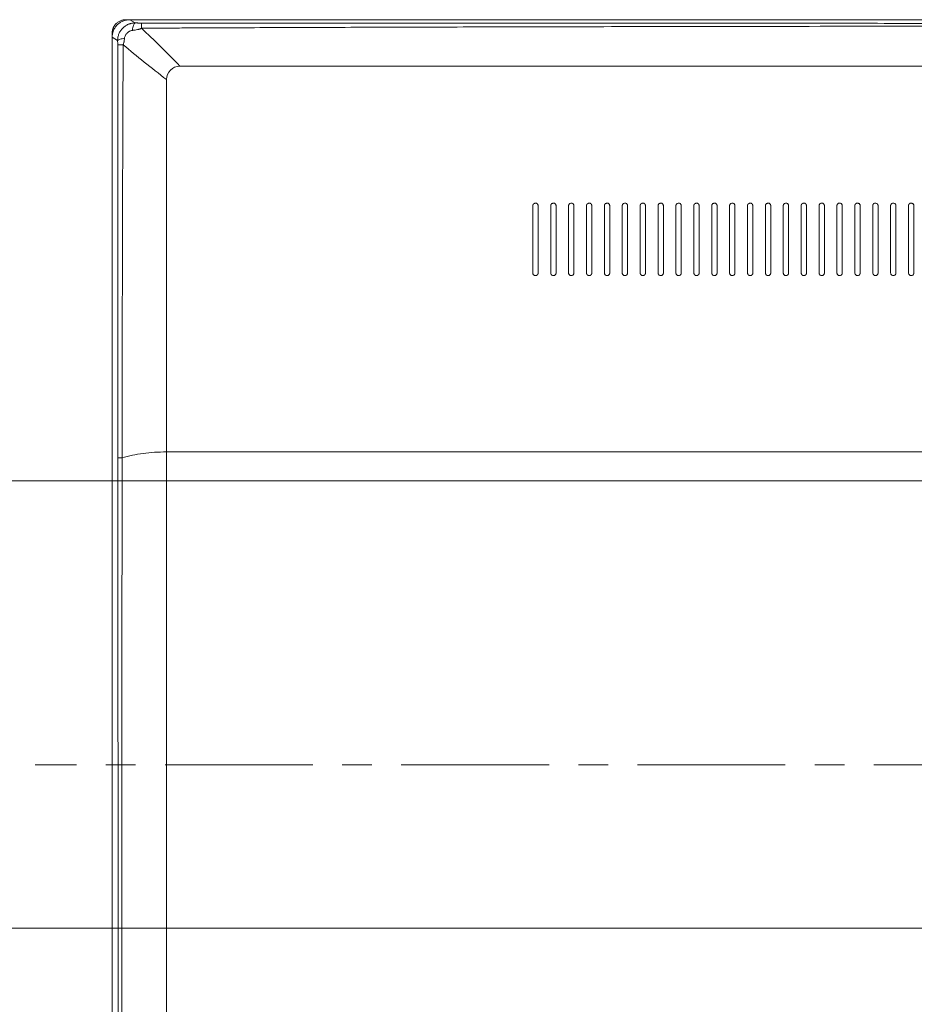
# Model space of a CAD drawing. Header units: millimetres. Extents: x 0 to 863, y 0 to 558.
# Tile 4 of 61: x 55 to 132, y 250 to 335. Entities that reach past the tile are written whole.
import ezdxf

# ---------------------------------------------------------------- set-up
doc = ezdxf.new("R2010")
doc.units = ezdxf.units.MM
doc.linetypes.add('CENTERX2', pattern=[20.32, 12.7, -2.54, 2.54, -2.54])
doc.styles.add('SLDTEXTSTYLE0', font='TXT', dxfattribs={"width": 0.75})
doc.dimstyles.new('SLDDIMSTYLE3', dxfattribs={"dimtxt": 5.291667, "dimasz": 3.175, "dimexe": 0, "dimexo": 0.0625, "dimgap": 1.322917, "dimtad": 0, "dimtih": 1, "dimtoh": 1, "dimdec": 1, "dimlfac": 2.6, "dimrnd": 1e-09, "dimzin": 4, "dimdsep": 46, "dimtxsty": 'SLDTEXTSTYLE0', "dimsah": 1, "dimcen": 0.09, "dimadec": 0, "dimazin": 1, "dimtfac": 1, "dimtdec": 1, "dimtofl": 0, "dimtmove": 0, "dimatfit": 3, "dimfxl": 1, "dimfrac": 2, "dimtolj": 1, "dimtzin": 12, "dimarcsym": 0})

# ---------------------------------------------------------------- blocks, each defined once
blk = doc.blocks.new('_D_10')
at = {"color": 7, "linetype": 'Continuous', "lineweight": 0}
for p, q in [((150.791, 294.947), (38.142, 294.947)), ((41.317, 294.947), (41.317, 284.055)), ((38.578, 282.982), (36.969, 282.982)), ((36.969, 282.982), (36.969, 274.574)), ((52.258, 282.982), (53.868, 282.982)), ((53.868, 282.982), (53.868, 274.574)), ((36.969, 274.574), (38.578, 274.574)), ((53.868, 274.574), (52.258, 274.574)), ((41.317, 256.486), (41.317, 266.445)), ((150.791, 256.486), (38.142, 256.486))]:
    blk.add_line(p, q, dxfattribs=at)
for points in [[(41.317, 294.947), (40.809, 291.772), (41.825, 291.772)], [(41.317, 256.486), (41.825, 259.661), (40.809, 259.661)]]:
    blk.add_solid(points, dxfattribs=at)
at = {"color": 7, "linetype": 'Continuous', "lineweight": 0, "char_height": 5.2917, "attachment_point": 1, "style": 'SLDTEXTSTYLE0'}
for s, insert in [('3.94', (38.578, 281.395)), ('2X', (27.157, 273.267)), ('100.0', (36.623, 273.267))]:
    blk.add_mtext(s, dxfattribs=dict(at, insert=insert))

msp = doc.modelspace()

# ---------------------------------------------------------------- linework, layer by layer
at = {"color": 7, "linetype": 'Continuous', "lineweight": 15}
for p, q in [((64.505, 334.603), (64.863, 334.603)), ((64.883, 334.605), (65.324, 334.329)), ((277.701, 334.605), (64.883, 334.605)), ((63.355, 214.443), (63.355, 333.454)), ((63.817, 332.821), (63.357, 333.109)), ((63.357, 207.697), (63.357, 333.109)), ((68.019, 297.447), (68.019, 232.063)), ((63.848, 296.941), (63.861, 229.597))]:
    msp.add_line(p, q, dxfattribs=at)
at = {"color": 7, "linetype": 'CENTERX2', "lineweight": 0}
msp.add_line((283.797, 270.524), (56.717, 270.524), dxfattribs=at)
at = {"color": 7, "linetype": 'Continuous', "lineweight": 15}
for points, knots in [([(63.355, 333.454), (63.356, 333.476), (63.357, 333.522), (63.363, 333.59), (63.373, 333.657), (63.387, 333.723), (63.404, 333.787), (63.425, 333.85), (63.449, 333.911), (63.477, 333.97), (63.507, 334.026), (63.54, 334.081), (63.576, 334.133), (63.615, 334.183), (63.656, 334.23), (63.713, 334.289), (63.79, 334.357), (63.89, 334.428), (64, 334.489), (64.118, 334.539), (64.242, 334.575), (64.372, 334.599), (64.46, 334.601), (64.505, 334.603)], [0, 0, 0, 0, 0.038064, 0.075829, 0.113297, 0.150469, 0.187347, 0.223931, 0.260223, 0.296225, 0.331937, 0.367362, 0.402501, 0.437355, 0.471926, 0.506216, 0.573397, 0.641679, 0.711075, 0.781594, 0.853248, 0.926047, 1, 1, 1, 1]), ([(63.357, 333.109), (63.358, 333.133), (63.358, 333.183), (63.364, 333.256), (63.373, 333.329), (63.385, 333.401), (63.401, 333.471), (63.42, 333.541), (63.443, 333.61), (63.478, 333.701), (63.53, 333.811), (63.604, 333.936), (63.689, 334.053), (63.785, 334.159), (63.891, 334.256), (64.009, 334.343), (64.137, 334.42), (64.275, 334.486), (64.419, 334.539), (64.57, 334.577), (64.725, 334.601), (64.83, 334.603), (64.883, 334.605)], [0, 0, 0, 0, 0.031284, 0.062261, 0.093002, 0.123582, 0.154077, 0.184563, 0.215117, 0.245815, 0.307222, 0.368646, 0.429134, 0.488761, 0.548884, 0.610262, 0.673606, 0.737281, 0.80258, 0.867686, 0.933273, 1, 1, 1, 1]), ([(65.324, 334.329), (65.299, 334.329), (65.25, 334.328), (65.176, 334.321), (65.103, 334.311), (65.029, 334.298), (64.957, 334.281), (64.885, 334.26), (64.814, 334.236), (64.678, 334.183), (64.482, 334.076), (64.251, 333.887), (64.063, 333.656), (63.947, 333.438), (63.881, 333.255), (63.845, 333.112), (63.822, 332.967), (63.819, 332.87), (63.817, 332.821)], [0, 0, 0, 0, 0.031352, 0.062771, 0.094257, 0.125814, 0.157446, 0.189144, 0.2209, 0.252716, 0.375773, 0.502746, 0.629693, 0.751475, 0.814028, 0.876316, 0.938315, 1, 1, 1, 1]), ([(64.411, 333.01), (64.413, 333.021), (64.418, 333.061), (64.44, 333.151), (64.487, 333.261), (64.558, 333.368), (64.627, 333.448), (64.698, 333.513), (64.766, 333.565), (64.84, 333.609), (64.919, 333.646), (65.001, 333.673), (65.058, 333.682), (65.086, 333.687)], [0, 0, 0, 0, 0.031049, 0.120336, 0.27004, 0.378555, 0.495338, 0.577131, 0.660928, 0.745165, 0.829771, 0.914722, 1, 1, 1, 1]), ([(65.324, 334.329), (65.302, 334.317), (65.279, 334.293), (65.234, 334.224), (65.211, 334.177), (65.169, 334.064), (65.149, 333.998), (65.114, 333.85), (65.099, 333.77), (65.086, 333.687)], [0, 0, 0, 0, 0.25, 0.25, 0.5, 0.5, 0.75, 0.75, 1, 1, 1, 1]), ([(65.086, 333.687), (65.114, 333.69), (65.167, 333.696), (65.244, 333.706), (65.359, 333.723), (65.481, 333.745), (65.609, 333.77), (65.686, 333.79), (65.745, 333.811), (65.786, 333.828), (65.826, 333.847), (65.851, 333.862), (65.865, 333.869)], [0, 0, 0, 0, 0.104163, 0.200641, 0.289369, 0.537887, 0.656846, 0.773417, 0.830636, 0.88774, 0.940077, 1, 1, 1, 1]), ([(65.324, 334.329), (65.358, 334.328), (65.424, 334.325), (65.521, 334.322), (65.627, 334.318), (65.744, 334.315), (65.83, 334.314), (65.872, 334.314)], [0, 0, 0, 0, 0.189218, 0.367339, 0.534473, 0.772069, 1, 1, 1, 1]), ([(65.872, 334.314), (65.871, 334.291), (65.87, 334.24), (65.867, 334.086), (65.866, 333.984), (65.865, 333.869)], [0, 0, 0, 0, 0.5, 0.5, 1, 1, 1, 1]), ([(65.865, 333.869), (65.962, 333.871), (66.179, 333.874), (66.537, 333.877), (67.112, 333.88), (67.698, 333.883), (68.718, 333.888), (69.958, 333.894), (72.246, 333.905), (75.16, 333.917), (80.023, 333.936), (86.505, 333.958), (95.245, 333.982), (105.035, 334.004), (117.175, 334.026), (130.513, 334.044), (140.318, 334.048), (144.974, 334.05)], [0, 0, 0, 0, 0.0036838, 0.0082205, 0.0136022, 0.0254718, 0.030452, 0.0522975, 0.0724799, 0.1172255, 0.1627772, 0.2569066, 0.3630526, 0.49419, 0.6281923, 0.8234117, 1, 1, 1, 1]), ([(65.872, 334.314), (66.455, 334.313), (67.659, 334.311), (69.52, 334.309), (71.495, 334.307), (73.583, 334.306), (75.758, 334.305), (78.142, 334.304), (80.617, 334.304), (83.171, 334.304), (86.207, 334.303), (90.329, 334.303), (95.274, 334.301), (100.48, 334.299), (110.366, 334.295), (121.638, 334.293), (134.822, 334.291), (141.415, 334.291), (144.974, 334.291)], [0, 0, 0, 0, 0.022105, 0.04564, 0.070605, 0.097001, 0.124827, 0.153099, 0.187398, 0.218691, 0.249983, 0.30253, 0.37503, 0.437512, 0.499988, 0.749972, 0.865, 1, 1, 1, 1]), ([(63.817, 332.821), (63.855, 332.857), (63.93, 332.894), (64.14, 332.96), (64.272, 332.989), (64.411, 333.01)], [0, 0, 0, 0, 0.5, 0.5, 1, 1, 1, 1]), ([(63.831, 332.437), (63.831, 332.46), (63.83, 332.507), (63.828, 332.578), (63.825, 332.655), (63.821, 332.737), (63.818, 332.793), (63.817, 332.821)], [0, 0, 0, 0, 0.17618, 0.360467, 0.553238, 0.77609, 1, 1, 1, 1]), ([(64.298, 332.443), (64.303, 332.458), (64.313, 332.487), (64.327, 332.53), (64.341, 332.579), (64.356, 332.638), (64.375, 332.732), (64.395, 332.857), (64.406, 332.958), (64.411, 333.01)], [0, 0, 0, 0, 0.08286, 0.16146, 0.235934, 0.349508, 0.473265, 0.725495, 1, 1, 1, 1]), ([(64.298, 332.443), (64.186, 332.442), (64.084, 332.441), (63.922, 332.439), (63.864, 332.438), (63.831, 332.437)], [0, 0, 0, 0, 0.5, 0.5, 1, 1, 1, 1]), ([(63.831, 332.437), (63.831, 332.303), (63.832, 331.945), (63.833, 331.229), (63.835, 329.928), (63.838, 327.402), (63.845, 322.3), (63.848, 316.431), (63.848, 310.512), (63.849, 306.163), (63.849, 301.635), (63.849, 298.606), (63.849, 296.941)], [0, 0, 0, 0, 0.011325, 0.030228, 0.060523, 0.121312, 0.2437, 0.491754, 0.617355, 0.743931, 0.859339, 1, 1, 1, 1]), ([(64.204, 296.942), (64.205, 298.593), (64.208, 301.757), (64.215, 306.305), (64.224, 310.677), (64.236, 315.48), (64.25, 320.515), (64.265, 325.363), (64.28, 329.23), (64.292, 331.481), (64.298, 332.443)], [0, 0, 0, 0, 0.139542, 0.267371, 0.384321, 0.509007, 0.673225, 0.809788, 0.918698, 1, 1, 1, 1]), ([(68.019, 329.459), (67.373, 329.962), (66.067, 330.979), (64.891, 331.951), (64.298, 332.443)], [0, 0, 0, 0, 0.495158, 1, 1, 1, 1]), ([(68.019, 329.459), (68.019, 329.772), (68.271, 330.351), (68.854, 330.613), (69.173, 330.613)], [0.186145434, 0.186145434, 0.186145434, 0.186145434, 0.187724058, 0.189302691, 0.189302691, 0.189302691, 0.189302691]), ([(68.019, 297.447), (68.019, 300.169), (68.019, 305.62), (68.019, 312.387), (68.019, 317.735), (68.019, 321.703), (68.019, 324.965), (68.019, 327.222), (68.019, 328.503), (68.019, 329.141), (68.019, 329.459)], [0.13484919, 0.13484919, 0.13484919, 0.13484919, 0.14767323, 0.16049729, 0.16690932, 0.17332135, 0.17973338, 0.18293939, 0.1845424, 0.18614543, 0.18614543, 0.18614543, 0.18614543]), ([(99.523, 318.601), (99.523, 318.611), (99.524, 318.63), (99.529, 318.657), (99.537, 318.683), (99.548, 318.707), (99.56, 318.728), (99.575, 318.748), (99.606, 318.782), (99.663, 318.82), (99.752, 318.837), (99.842, 318.821), (99.905, 318.78), (99.945, 318.733), (99.968, 318.691), (99.982, 318.644), (99.984, 318.614), (99.984, 318.601)], [0, 0, 0, 0, 0.040087, 0.078798, 0.116139, 0.152113, 0.186727, 0.219987, 0.251901, 0.375509, 0.498626, 0.614936, 0.747918, 0.799195, 0.873487, 0.946513, 1, 1, 1, 1]), ([(99.523, 312.832), (99.523, 313.104), (99.523, 313.649), (99.523, 314.468), (99.523, 315.289), (99.523, 316.114), (99.523, 316.94), (99.523, 317.77), (99.523, 318.324), (99.523, 318.601)], [0, 0, 0, 0, 0.141204, 0.282954, 0.425254, 0.568105, 0.711512, 0.855476, 1, 1, 1, 1]), ([(99.984, 312.832), (99.984, 313.104), (99.984, 313.649), (99.984, 314.468), (99.984, 315.289), (99.984, 316.114), (99.984, 316.941), (99.984, 317.77), (99.984, 318.324), (99.984, 318.601)], [0, 0, 0, 0, 0.141207, 0.28296, 0.42526, 0.568112, 0.711517, 0.855479, 1, 1, 1, 1]), ([(101.061, 318.601), (101.062, 318.611), (101.062, 318.63), (101.068, 318.657), (101.076, 318.683), (101.086, 318.707), (101.099, 318.729), (101.113, 318.748), (101.144, 318.782), (101.202, 318.82), (101.291, 318.837), (101.381, 318.821), (101.443, 318.78), (101.484, 318.732), (101.507, 318.69), (101.521, 318.644), (101.522, 318.614), (101.523, 318.601)], [0, 0, 0, 0, 0.040287, 0.079143, 0.116571, 0.152577, 0.187166, 0.220345, 0.252123, 0.375854, 0.498758, 0.615277, 0.747865, 0.800196, 0.873382, 0.947435, 1, 1, 1, 1]), ([(101.061, 312.832), (101.061, 313.104), (101.061, 313.649), (101.061, 314.468), (101.061, 315.29), (101.061, 316.114), (101.061, 316.941), (101.061, 317.77), (101.061, 318.324), (101.061, 318.601)], [0, 0, 0, 0, 0.141214, 0.282971, 0.425274, 0.568125, 0.711528, 0.855485, 1, 1, 1, 1]), ([(101.523, 312.832), (101.523, 313.104), (101.523, 313.649), (101.523, 314.468), (101.523, 315.29), (101.523, 316.114), (101.523, 316.941), (101.523, 317.77), (101.523, 318.324), (101.523, 318.601)], [0, 0, 0, 0, 0.141218, 0.282977, 0.42528, 0.568131, 0.711533, 0.855488, 1, 1, 1, 1]), ([(102.6, 318.601), (102.6, 318.611), (102.601, 318.63), (102.606, 318.657), (102.614, 318.683), (102.625, 318.707), (102.638, 318.729), (102.652, 318.748), (102.683, 318.782), (102.741, 318.82), (102.829, 318.837), (102.92, 318.82), (102.982, 318.779), (103.022, 318.732), (103.045, 318.69), (103.059, 318.644), (103.061, 318.613), (103.061, 318.601)], [0, 0, 0, 0, 0.040485, 0.079482, 0.116997, 0.153035, 0.187601, 0.220703, 0.252348, 0.376196, 0.498898, 0.615596, 0.747815, 0.800964, 0.87328, 0.948487, 1, 1, 1, 1]), ([(102.6, 312.832), (102.6, 313.104), (102.6, 313.649), (102.6, 314.468), (102.6, 315.29), (102.6, 316.114), (102.6, 316.941), (102.6, 317.77), (102.6, 318.324), (102.6, 318.601)], [0, 0, 0, 0, 0.141224, 0.282987, 0.425293, 0.568144, 0.711543, 0.855494, 1, 1, 1, 1]), ([(103.061, 312.832), (103.061, 313.104), (103.061, 313.649), (103.061, 314.468), (103.061, 315.29), (103.061, 316.114), (103.061, 316.941), (103.061, 317.77), (103.061, 318.324), (103.061, 318.601)], [0, 0, 0, 0, 0.141227, 0.282992, 0.425299, 0.568149, 0.711548, 0.855497, 1, 1, 1, 1]), ([(104.138, 318.601), (104.138, 318.611), (104.139, 318.63), (104.145, 318.657), (104.153, 318.683), (104.163, 318.707), (104.176, 318.728), (104.19, 318.748), (104.221, 318.781), (104.279, 318.82), (104.367, 318.837), (104.458, 318.821), (104.521, 318.779), (104.561, 318.732), (104.584, 318.69), (104.598, 318.644), (104.599, 318.613), (104.6, 318.601)], [0, 0, 0, 0, 0.0404899, 0.0794477, 0.1168779, 0.1527855, 0.1871763, 0.2200569, 0.2514351, 0.3754924, 0.4981015, 0.6151709, 0.7473219, 0.8012612, 0.8729793, 0.9496626, 1, 1, 1, 1]), ([(104.138, 312.832), (104.138, 313.104), (104.138, 313.65), (104.138, 314.469), (104.138, 315.29), (104.138, 316.114), (104.138, 316.941), (104.138, 317.77), (104.138, 318.324), (104.138, 318.601)], [0, 0, 0, 0, 0.141233, 0.283002, 0.42531, 0.568161, 0.711557, 0.855502, 1, 1, 1, 1]), ([(104.6, 312.832), (104.6, 313.104), (104.6, 313.65), (104.6, 314.469), (104.6, 315.29), (104.6, 316.115), (104.6, 316.941), (104.6, 317.771), (104.6, 318.324), (104.6, 318.601)], [0, 0, 0, 0, 0.141236, 0.283007, 0.425316, 0.568167, 0.711562, 0.855505, 1, 1, 1, 1]), ([(105.677, 318.601), (105.677, 318.611), (105.678, 318.63), (105.683, 318.658), (105.691, 318.684), (105.702, 318.708), (105.715, 318.729), (105.729, 318.748), (105.76, 318.782), (105.818, 318.82), (105.907, 318.837), (105.997, 318.82), (106.06, 318.779), (106.099, 318.732), (106.123, 318.689), (106.136, 318.643), (106.138, 318.613), (106.138, 318.601)], [0, 0, 0, 0, 0.040859, 0.080126, 0.117804, 0.153901, 0.18842, 0.221369, 0.252756, 0.376929, 0.499315, 0.616385, 0.747922, 0.802131, 0.873094, 0.951139, 1, 1, 1, 1]), ([(105.677, 312.832), (105.677, 313.07), (105.677, 313.547), (105.677, 314.264), (105.677, 314.982), (105.677, 315.702), (105.677, 316.424), (105.677, 317.148), (105.677, 317.874), (105.677, 318.358), (105.677, 318.601)], [0, 0, 0, 0, 0.1235578, 0.2475229, 0.3718977, 0.4966845, 0.6218859, 0.747504, 0.8735413, 1, 1, 1, 1]), ([(106.138, 312.832), (106.138, 313.07), (106.138, 313.547), (106.138, 314.264), (106.138, 314.982), (106.138, 315.702), (106.138, 316.424), (106.138, 317.148), (106.138, 317.874), (106.138, 318.359), (106.138, 318.601)], [0, 0, 0, 0, 0.12356, 0.247527, 0.371903, 0.49669, 0.621891, 0.747508, 0.873544, 1, 1, 1, 1]), ([(107.215, 318.601), (107.215, 318.611), (107.216, 318.63), (107.222, 318.658), (107.23, 318.684), (107.24, 318.707), (107.253, 318.729), (107.267, 318.748), (107.298, 318.782), (107.356, 318.82), (107.445, 318.837), (107.535, 318.82), (107.598, 318.779), (107.638, 318.732), (107.661, 318.689), (107.675, 318.643), (107.676, 318.612), (107.677, 318.601)], [0, 0, 0, 0, 0.0408581, 0.0800802, 0.1176709, 0.1536352, 0.187979, 0.2207089, 0.2518328, 0.3761191, 0.4983778, 0.6157118, 0.7472315, 0.8021496, 0.8727828, 0.9528135, 1, 1, 1, 1]), ([(107.215, 312.832), (107.215, 313.07), (107.215, 313.547), (107.215, 314.264), (107.215, 314.982), (107.215, 315.702), (107.215, 316.425), (107.215, 317.148), (107.215, 317.874), (107.215, 318.359), (107.215, 318.601)], [0, 0, 0, 0, 0.1235652, 0.2475354, 0.3719129, 0.4967004, 0.6219005, 0.7475154, 0.8735478, 1, 1, 1, 1]), ([(107.677, 312.832), (107.677, 313.07), (107.677, 313.547), (107.677, 314.264), (107.677, 314.982), (107.677, 315.703), (107.677, 316.425), (107.677, 317.149), (107.677, 317.874), (107.677, 318.359), (107.677, 318.601)], [0, 0, 0, 0, 0.123568, 0.247539, 0.371918, 0.496706, 0.621905, 0.747519, 0.87355, 1, 1, 1, 1]), ([(108.753, 318.601), (108.754, 318.611), (108.755, 318.63), (108.76, 318.658), (108.768, 318.684), (108.779, 318.708), (108.792, 318.729), (108.806, 318.748), (108.836, 318.782), (108.894, 318.82), (108.983, 318.837), (109.073, 318.82), (109.136, 318.779), (109.176, 318.732), (109.2, 318.688), (109.213, 318.642), (109.215, 318.612), (109.215, 318.601)], [0, 0, 0, 0, 0.041042, 0.080396, 0.118067, 0.154061, 0.188382, 0.221039, 0.252038, 0.376436, 0.498531, 0.615973, 0.747196, 0.802491, 0.872691, 0.954911, 1, 1, 1, 1]), ([(108.753, 312.832), (108.753, 313.07), (108.753, 313.547), (108.753, 314.264), (108.753, 314.982), (108.753, 315.703), (108.753, 316.425), (108.753, 317.149), (108.753, 317.874), (108.753, 318.359), (108.753, 318.601)], [0, 0, 0, 0, 0.1235722, 0.2475471, 0.3719272, 0.4967154, 0.6219141, 0.7475261, 0.8735539, 1, 1, 1, 1]), ([(109.215, 312.832), (109.215, 313.07), (109.215, 313.548), (109.215, 314.264), (109.215, 314.983), (109.215, 315.703), (109.215, 316.425), (109.215, 317.149), (109.215, 317.874), (109.215, 318.359), (109.215, 318.601)], [0, 0, 0, 0, 0.1235745, 0.2475509, 0.371932, 0.4967203, 0.6219186, 0.7475296, 0.8735559, 1, 1, 1, 1]), ([(110.292, 318.601), (110.292, 318.611), (110.293, 318.63), (110.299, 318.658), (110.307, 318.684), (110.318, 318.708), (110.33, 318.729), (110.344, 318.748), (110.375, 318.782), (110.433, 318.82), (110.522, 318.837), (110.612, 318.82), (110.675, 318.779), (110.715, 318.732), (110.739, 318.688), (110.752, 318.642), (110.753, 318.611), (110.753, 318.601)], [0, 0, 0, 0, 0.041225, 0.080711, 0.118464, 0.154487, 0.188787, 0.221371, 0.252246, 0.376755, 0.498694, 0.616231, 0.747168, 0.802786, 0.872604, 0.95753, 1, 1, 1, 1]), ([(110.292, 312.832), (110.292, 313.07), (110.292, 313.548), (110.292, 314.264), (110.292, 314.983), (110.292, 315.703), (110.292, 316.425), (110.292, 317.149), (110.292, 317.875), (110.292, 318.359), (110.292, 318.601)], [0, 0, 0, 0, 0.123579, 0.247558, 0.371941, 0.496729, 0.621927, 0.747536, 0.87356, 1, 1, 1, 1]), ([(110.753, 312.832), (110.753, 313.07), (110.753, 313.548), (110.753, 314.264), (110.753, 314.983), (110.753, 315.703), (110.753, 316.425), (110.753, 317.149), (110.753, 317.875), (110.753, 318.359), (110.753, 318.601)], [0, 0, 0, 0, 0.123581, 0.247562, 0.371945, 0.496734, 0.621931, 0.747539, 0.873561, 1, 1, 1, 1]), ([(111.83, 318.601), (111.831, 318.611), (111.832, 318.63), (111.837, 318.658), (111.845, 318.684), (111.856, 318.708), (111.869, 318.729), (111.883, 318.748), (111.914, 318.782), (111.971, 318.82), (112.061, 318.837), (112.151, 318.82), (112.214, 318.779), (112.253, 318.732), (112.278, 318.687), (112.29, 318.641), (112.292, 318.61), (112.292, 318.601)], [0, 0, 0, 0, 0.041408, 0.081027, 0.118861, 0.154915, 0.189194, 0.221706, 0.252459, 0.377079, 0.498868, 0.61649, 0.747151, 0.803047, 0.872527, 0.96089, 1, 1, 1, 1]), ([(111.83, 312.832), (111.83, 313.07), (111.83, 313.548), (111.83, 314.264), (111.83, 314.983), (111.83, 315.703), (111.83, 316.425), (111.83, 317.149), (111.83, 317.875), (111.83, 318.359), (111.83, 318.601)], [0, 0, 0, 0, 0.123585, 0.247568, 0.371953, 0.496742, 0.621939, 0.747545, 0.873565, 1, 1, 1, 1]), ([(112.292, 312.832), (112.292, 313.07), (112.292, 313.548), (112.292, 314.265), (112.292, 314.983), (112.292, 315.703), (112.292, 316.425), (112.292, 317.149), (112.292, 317.875), (112.292, 318.359), (112.292, 318.601)], [0, 0, 0, 0, 0.123587, 0.247572, 0.371957, 0.496747, 0.621943, 0.747548, 0.873567, 1, 1, 1, 1]), ([(113.369, 318.601), (113.369, 318.611), (113.37, 318.63), (113.376, 318.659), (113.384, 318.685), (113.395, 318.708), (113.408, 318.73), (113.422, 318.749), (113.452, 318.782), (113.51, 318.82), (113.599, 318.837), (113.689, 318.82), (113.752, 318.779), (113.792, 318.732), (113.817, 318.686), (113.829, 318.64), (113.83, 318.609), (113.83, 318.601)], [0, 0, 0, 0, 0.041629, 0.081418, 0.119369, 0.155489, 0.189783, 0.222258, 0.252922, 0.377198, 0.498814, 0.615859, 0.746234, 0.803151, 0.872641, 0.965146, 1, 1, 1, 1]), ([(113.369, 312.832), (113.369, 313.07), (113.369, 313.548), (113.369, 314.265), (113.369, 314.983), (113.369, 315.704), (113.369, 316.426), (113.369, 317.149), (113.369, 317.875), (113.369, 318.359), (113.369, 318.601)], [0, 0, 0, 0, 0.123591, 0.247578, 0.371965, 0.496754, 0.62195, 0.747554, 0.87357, 1, 1, 1, 1]), ([(113.83, 312.832), (113.83, 313.07), (113.83, 313.548), (113.83, 314.265), (113.83, 314.983), (113.83, 315.704), (113.83, 316.426), (113.83, 317.149), (113.83, 317.875), (113.83, 318.359), (113.83, 318.601)], [0, 0, 0, 0, 0.123593, 0.247581, 0.371969, 0.496759, 0.621954, 0.747557, 0.873571, 1, 1, 1, 1]), ([(114.907, 318.601), (114.908, 318.611), (114.908, 318.631), (114.914, 318.659), (114.923, 318.685), (114.933, 318.709), (114.946, 318.73), (114.96, 318.749), (114.991, 318.782), (115.049, 318.82), (115.137, 318.837), (115.227, 318.82), (115.29, 318.779), (115.33, 318.732), (115.352, 318.692), (115.366, 318.647), (115.368, 318.616), (115.369, 318.601)], [0, 0, 0, 0, 0.041804, 0.081717, 0.119743, 0.155886, 0.190153, 0.22255, 0.253085, 0.377438, 0.498898, 0.615988, 0.746106, 0.803251, 0.87247, 0.936233, 1, 1, 1, 1]), ([(114.907, 312.832), (114.907, 313.049), (114.907, 313.485), (114.907, 314.14), (114.907, 314.801), (114.907, 315.466), (114.907, 316.321), (114.907, 317.367), (114.907, 318.189), (114.907, 318.601)], [0, 0, 0, 0, 0.112491, 0.225877, 0.340161, 0.455344, 0.57143, 0.784907, 1, 1, 1, 1]), ([(115.369, 312.832), (115.369, 313.07), (115.369, 313.548), (115.369, 314.265), (115.369, 314.984), (115.369, 315.704), (115.369, 316.426), (115.369, 317.15), (115.369, 317.875), (115.369, 318.359), (115.369, 318.601)], [0, 0, 0, 0, 0.123598, 0.24759, 0.371979, 0.49677, 0.621964, 0.747564, 0.873576, 1, 1, 1, 1]), ([(116.446, 318.601), (116.446, 318.611), (116.447, 318.631), (116.453, 318.659), (116.461, 318.685), (116.472, 318.709), (116.485, 318.73), (116.499, 318.749), (116.529, 318.782), (116.587, 318.82), (116.676, 318.837), (116.766, 318.82), (116.829, 318.779), (116.869, 318.732), (116.89, 318.692), (116.905, 318.647), (116.906, 318.616), (116.907, 318.601)], [0, 0, 0, 0, 0.041985, 0.082027, 0.120131, 0.156303, 0.190547, 0.22287, 0.253281, 0.377727, 0.499053, 0.616194, 0.746077, 0.80343, 0.872409, 0.9362, 1, 1, 1, 1]), ([(116.446, 312.832), (116.446, 313.049), (116.446, 313.485), (116.446, 314.141), (116.446, 314.801), (116.446, 315.466), (116.446, 316.321), (116.446, 317.367), (116.446, 318.189), (116.446, 318.601)], [0, 0, 0, 0, 0.112498, 0.225888, 0.340171, 0.455351, 0.57143, 0.784908, 1, 1, 1, 1]), ([(116.907, 312.832), (116.907, 313.07), (116.907, 313.548), (116.907, 314.265), (116.907, 314.984), (116.907, 315.704), (116.907, 316.426), (116.907, 317.15), (116.907, 317.875), (116.907, 318.359), (116.907, 318.601)], [0, 0, 0, 0, 0.123603, 0.247598, 0.371989, 0.49678, 0.621973, 0.747572, 0.87358, 1, 1, 1, 1]), ([(117.984, 318.601), (117.985, 318.611), (117.985, 318.631), (117.991, 318.659), (118, 318.685), (118.011, 318.709), (118.023, 318.73), (118.037, 318.749), (118.068, 318.782), (118.126, 318.82), (118.215, 318.837), (118.304, 318.82), (118.368, 318.779), (118.407, 318.732), (118.429, 318.692), (118.443, 318.647), (118.445, 318.616), (118.446, 318.601)], [0, 0, 0, 0, 0.042166, 0.082338, 0.120522, 0.156721, 0.190942, 0.223192, 0.253478, 0.378018, 0.499214, 0.6164, 0.746055, 0.803592, 0.872351, 0.936167, 1, 1, 1, 1]), ([(117.984, 312.832), (117.984, 313.049), (117.984, 313.485), (117.984, 314.141), (117.984, 314.801), (117.984, 315.466), (117.984, 316.321), (117.984, 317.368), (117.984, 318.189), (117.984, 318.601)], [0, 0, 0, 0, 0.112505, 0.225898, 0.340181, 0.455358, 0.57143, 0.784909, 1, 1, 1, 1]), ([(118.446, 312.832), (118.446, 313.07), (118.446, 313.548), (118.446, 314.265), (118.446, 314.984), (118.446, 315.704), (118.446, 316.426), (118.446, 317.15), (118.446, 317.875), (118.446, 318.359), (118.446, 318.601)], [0, 0, 0, 0, 0.123607, 0.247606, 0.371999, 0.496789, 0.621981, 0.747578, 0.873583, 1, 1, 1, 1]), ([(119.523, 318.601), (119.523, 318.611), (119.524, 318.631), (119.53, 318.659), (119.538, 318.686), (119.549, 318.709), (119.562, 318.73), (119.576, 318.749), (119.607, 318.782), (119.664, 318.82), (119.753, 318.837), (119.843, 318.82), (119.906, 318.779), (119.946, 318.732), (119.967, 318.692), (119.982, 318.647), (119.983, 318.616), (119.984, 318.601)], [0, 0, 0, 0, 0.042347, 0.08265, 0.120914, 0.157142, 0.19134, 0.223515, 0.253676, 0.378312, 0.499383, 0.616607, 0.746039, 0.803742, 0.872296, 0.936136, 1, 1, 1, 1]), ([(119.523, 312.832), (119.523, 313.049), (119.523, 313.485), (119.523, 314.141), (119.523, 314.801), (119.523, 315.466), (119.523, 316.322), (119.523, 317.368), (119.523, 318.189), (119.523, 318.601)], [0, 0, 0, 0, 0.112512, 0.225909, 0.340192, 0.455365, 0.57143, 0.784909, 1, 1, 1, 1]), ([(119.984, 312.832), (119.984, 313.07), (119.984, 313.548), (119.984, 314.266), (119.984, 314.984), (119.984, 315.705), (119.984, 316.427), (119.984, 317.15), (119.984, 317.875), (119.984, 318.359), (119.984, 318.601)], [0, 0, 0, 0, 0.123612, 0.247613, 0.372007, 0.496798, 0.621989, 0.747584, 0.873587, 1, 1, 1, 1]), ([(121.061, 318.601), (121.062, 318.611), (121.062, 318.631), (121.068, 318.66), (121.077, 318.686), (121.088, 318.709), (121.1, 318.731), (121.115, 318.749), (121.145, 318.782), (121.203, 318.82), (121.292, 318.837), (121.382, 318.82), (121.445, 318.779), (121.484, 318.732), (121.506, 318.692), (121.52, 318.647), (121.522, 318.616), (121.523, 318.601)], [0, 0, 0, 0, 0.04253, 0.082964, 0.121307, 0.157563, 0.191739, 0.223839, 0.253874, 0.378606, 0.499559, 0.616816, 0.746029, 0.803881, 0.872245, 0.936107, 1, 1, 1, 1]), ([(121.061, 312.832), (121.061, 313.049), (121.061, 313.485), (121.061, 314.141), (121.061, 314.802), (121.061, 315.467), (121.061, 316.322), (121.061, 317.368), (121.061, 318.189), (121.061, 318.601)], [0, 0, 0, 0, 0.1125192, 0.2259189, 0.340202, 0.4553715, 0.57143, 0.7849081, 1, 1, 1, 1]), ([(121.523, 312.832), (121.523, 313.07), (121.523, 313.548), (121.523, 314.266), (121.523, 314.985), (121.523, 315.705), (121.523, 316.427), (121.523, 317.15), (121.523, 317.875), (121.523, 318.359), (121.523, 318.601)], [0, 0, 0, 0, 0.123616, 0.24762, 0.372015, 0.496806, 0.621997, 0.74759, 0.87359, 1, 1, 1, 1]), ([(122.6, 318.601), (122.6, 318.611), (122.601, 318.631), (122.607, 318.66), (122.615, 318.686), (122.626, 318.71), (122.639, 318.731), (122.653, 318.749), (122.684, 318.782), (122.741, 318.82), (122.83, 318.837), (122.92, 318.82), (122.983, 318.779), (123.023, 318.732), (123.044, 318.692), (123.059, 318.647), (123.06, 318.616), (123.061, 318.601)], [0, 0, 0, 0, 0.042713, 0.08328, 0.121703, 0.157987, 0.192139, 0.224164, 0.254072, 0.378902, 0.499741, 0.617027, 0.746027, 0.804011, 0.872197, 0.93608, 1, 1, 1, 1]), ([(122.6, 312.832), (122.6, 313.049), (122.6, 313.485), (122.6, 314.141), (122.6, 314.802), (122.6, 315.467), (122.6, 316.322), (122.6, 317.368), (122.6, 318.189), (122.6, 318.601)], [0, 0, 0, 0, 0.112526, 0.225929, 0.340212, 0.455378, 0.57143, 0.784907, 1, 1, 1, 1]), ([(123.061, 312.832), (123.061, 313.07), (123.061, 313.549), (123.061, 314.266), (123.061, 314.985), (123.061, 315.705), (123.061, 316.427), (123.061, 317.151), (123.061, 317.876), (123.061, 318.359), (123.061, 318.601)], [0, 0, 0, 0, 0.12362, 0.247626, 0.372023, 0.496814, 0.622004, 0.747595, 0.873593, 1, 1, 1, 1]), ([(124.138, 318.601), (124.139, 318.611), (124.139, 318.631), (124.145, 318.66), (124.154, 318.686), (124.165, 318.71), (124.178, 318.731), (124.192, 318.749), (124.222, 318.783), (124.28, 318.82), (124.369, 318.837), (124.459, 318.82), (124.522, 318.779), (124.561, 318.732), (124.583, 318.692), (124.597, 318.647), (124.599, 318.616), (124.6, 318.601)], [0, 0, 0, 0, 0.0428979, 0.0835969, 0.1221007, 0.1584137, 0.1925414, 0.2244902, 0.2542685, 0.3791995, 0.49993, 0.6172404, 0.7460305, 0.8041359, 0.8721526, 0.9360538, 1, 1, 1, 1]), ([(124.138, 312.832), (124.138, 313.049), (124.138, 313.485), (124.138, 314.141), (124.138, 314.802), (124.138, 315.467), (124.138, 316.322), (124.138, 317.368), (124.138, 318.189), (124.138, 318.601)], [0, 0, 0, 0, 0.1125325, 0.2259387, 0.3402217, 0.4553845, 0.57143, 0.7849058, 1, 1, 1, 1]), ([(124.6, 312.832), (124.6, 313.071), (124.6, 313.549), (124.6, 314.266), (124.6, 314.985), (124.6, 315.705), (124.6, 316.427), (124.6, 317.151), (124.6, 317.876), (124.6, 318.359), (124.6, 318.601)], [0, 0, 0, 0, 0.123623, 0.247632, 0.37203, 0.496821, 0.62201, 0.7476, 0.873596, 1, 1, 1, 1]), ([(125.677, 318.601), (125.677, 318.611), (125.678, 318.631), (125.684, 318.66), (125.692, 318.686), (125.703, 318.71), (125.716, 318.731), (125.73, 318.75), (125.761, 318.783), (125.818, 318.821), (125.908, 318.837), (125.997, 318.82), (126.06, 318.778), (126.099, 318.732), (126.121, 318.692), (126.135, 318.647), (126.137, 318.616), (126.138, 318.601)], [0, 0, 0, 0, 0.043087, 0.083921, 0.122507, 0.158848, 0.19295, 0.22482, 0.254466, 0.379502, 0.500129, 0.617463, 0.746044, 0.804261, 0.872113, 0.93603, 1, 1, 1, 1]), ([(125.677, 312.832), (125.677, 313.049), (125.677, 313.485), (125.677, 314.142), (125.677, 314.802), (125.677, 315.467), (125.677, 316.322), (125.677, 317.368), (125.677, 318.189), (125.677, 318.601)], [0, 0, 0, 0, 0.112539, 0.225948, 0.340231, 0.455391, 0.57143, 0.784904, 1, 1, 1, 1]), ([(126.138, 312.832), (126.138, 313.044), (126.138, 313.469), (126.138, 314.106), (126.138, 314.745), (126.138, 315.385), (126.138, 316.026), (126.138, 316.668), (126.138, 317.312), (126.138, 317.956), (126.138, 318.386), (126.138, 318.601)], [0, 0, 0, 0, 0.109871, 0.220046, 0.330527, 0.441317, 0.552418, 0.663835, 0.775568, 0.887623, 1, 1, 1, 1]), ([(127.215, 312.843), (127.215, 313.057), (127.215, 313.485), (127.215, 314.126), (127.215, 314.768), (127.215, 315.409), (127.215, 316.05), (127.215, 316.692), (127.215, 317.333), (127.215, 317.975), (127.215, 318.402), (127.215, 318.616)], [0, 0, 0, 0, 0.110646, 0.221402, 0.33227, 0.443253, 0.554355, 0.665577, 0.776924, 0.888397, 1, 1, 1, 1]), ([(127.216, 318.616), (127.216, 318.625), (127.218, 318.643), (127.225, 318.669), (127.234, 318.693), (127.245, 318.715), (127.257, 318.734), (127.271, 318.752), (127.301, 318.784), (127.36, 318.822), (127.451, 318.837), (127.541, 318.818), (127.603, 318.775), (127.642, 318.726), (127.663, 318.684), (127.676, 318.635), (127.676, 318.602), (127.676, 318.586)], [0, 0, 0, 0, 0.039098, 0.076388, 0.111874, 0.145561, 0.177452, 0.207555, 0.235878, 0.363689, 0.485371, 0.6045, 0.732184, 0.790357, 0.862673, 0.931305, 1, 1, 1, 1]), ([(127.677, 312.818), (127.677, 313.03), (127.677, 313.454), (127.677, 314.09), (127.677, 314.728), (127.677, 315.368), (127.677, 316.009), (127.677, 316.651), (127.677, 317.295), (127.677, 317.94), (127.677, 318.37), (127.677, 318.586)], [0, 0, 0, 0, 0.1096643, 0.2196833, 0.3300602, 0.4407979, 0.5518993, 0.6633673, 0.7752049, 0.8874148, 1, 1, 1, 1]), ([(128.753, 312.843), (128.753, 313.057), (128.753, 313.484), (128.753, 314.125), (128.753, 314.767), (128.753, 315.408), (128.753, 316.049), (128.753, 316.691), (128.753, 317.332), (128.753, 317.974), (128.753, 318.402), (128.753, 318.615)], [0, 0, 0, 0, 0.1105875, 0.2212989, 0.3321372, 0.4431055, 0.5542067, 0.6654438, 0.7768198, 0.8883375, 1, 1, 1, 1]), ([(128.754, 318.616), (128.755, 318.625), (128.757, 318.643), (128.763, 318.669), (128.772, 318.693), (128.783, 318.715), (128.796, 318.735), (128.809, 318.752), (128.84, 318.785), (128.899, 318.822), (128.99, 318.837), (129.079, 318.818), (129.142, 318.775), (129.18, 318.726), (129.202, 318.684), (129.215, 318.635), (129.215, 318.603), (129.215, 318.586)], [0, 0, 0, 0, 0.039452, 0.077027, 0.11273, 0.146564, 0.178535, 0.208649, 0.236912, 0.364719, 0.486318, 0.605429, 0.733012, 0.791272, 0.863156, 0.931542, 1, 1, 1, 1]), ([(129.215, 312.818), (129.215, 313.03), (129.215, 313.454), (129.215, 314.091), (129.215, 314.729), (129.215, 315.368), (129.215, 316.009), (129.215, 316.652), (129.215, 317.295), (129.215, 317.94), (129.215, 318.371), (129.215, 318.586)], [0, 0, 0, 0, 0.1096704, 0.219694, 0.3300736, 0.4408125, 0.5519137, 0.66338, 0.7752146, 0.8874203, 1, 1, 1, 1]), ([(130.292, 318.615), (130.293, 318.624), (130.295, 318.643), (130.302, 318.67), (130.311, 318.694), (130.322, 318.716), (130.335, 318.736), (130.348, 318.753), (130.38, 318.785), (130.439, 318.823), (130.53, 318.837), (130.619, 318.817), (130.681, 318.774), (130.719, 318.726), (130.74, 318.683), (130.753, 318.635), (130.753, 318.603), (130.753, 318.587)], [0, 0, 0, 0, 0.040093, 0.078231, 0.114419, 0.148659, 0.180958, 0.211321, 0.239756, 0.36776, 0.48927, 0.608271, 0.735279, 0.792985, 0.864, 0.931961, 1, 1, 1, 1]), ([(130.292, 312.843), (130.292, 313.056), (130.292, 313.484), (130.292, 314.124), (130.292, 314.766), (130.292, 315.407), (130.292, 316.048), (130.292, 316.69), (130.292, 317.331), (130.292, 317.973), (130.292, 318.401), (130.292, 318.615)], [0, 0, 0, 0, 0.110525, 0.221189, 0.331995, 0.442947, 0.554048, 0.665301, 0.776709, 0.888274, 1, 1, 1, 1]), ([(130.753, 312.819), (130.753, 313.031), (130.753, 313.455), (130.753, 314.092), (130.753, 314.73), (130.753, 315.369), (130.753, 316.01), (130.753, 316.652), (130.753, 317.296), (130.753, 317.941), (130.753, 318.371), (130.753, 318.587)], [0, 0, 0, 0, 0.109677, 0.219706, 0.330089, 0.440829, 0.55193, 0.663395, 0.775226, 0.887427, 1, 1, 1, 1]), ([(131.83, 312.842), (131.83, 313.055), (131.83, 313.483), (131.83, 314.123), (131.83, 314.764), (131.83, 315.405), (131.83, 316.047), (131.83, 316.688), (131.83, 317.33), (131.83, 317.972), (131.83, 318.4), (131.83, 318.614)], [0, 0, 0, 0, 0.11046, 0.221075, 0.331849, 0.442784, 0.553885, 0.665154, 0.776594, 0.888208, 1, 1, 1, 1]), ([(131.831, 318.614), (131.832, 318.624), (131.833, 318.643), (131.84, 318.669), (131.849, 318.694), (131.861, 318.716), (131.873, 318.736), (131.887, 318.753), (131.918, 318.785), (131.977, 318.823), (132.068, 318.837), (132.158, 318.817), (132.219, 318.774), (132.257, 318.726), (132.278, 318.684), (132.291, 318.636), (132.292, 318.604), (132.292, 318.588)], [0, 0, 0, 0, 0.040481, 0.078931, 0.115351, 0.149748, 0.182124, 0.212488, 0.240845, 0.368836, 0.490266, 0.609237, 0.736185, 0.794014, 0.864572, 0.932243, 1, 1, 1, 1]), ([(132.292, 312.82), (132.292, 313.032), (132.292, 313.456), (132.292, 314.093), (132.292, 314.731), (132.292, 315.37), (132.292, 316.011), (132.292, 316.653), (132.292, 317.297), (132.292, 317.942), (132.292, 318.372), (132.292, 318.587)], [0, 0, 0, 0, 0.109684, 0.219717, 0.330102, 0.440844, 0.551945, 0.663408, 0.775236, 0.887432, 1, 1, 1, 1]), ([(99.984, 312.832), (99.984, 312.823), (99.983, 312.804), (99.978, 312.777), (99.971, 312.752), (99.96, 312.728), (99.947, 312.706), (99.933, 312.686), (99.902, 312.652), (99.844, 312.613), (99.756, 312.596), (99.666, 312.612), (99.589, 312.661), (99.543, 312.729), (99.525, 312.788), (99.523, 312.82), (99.523, 312.832)], [0, 0, 0, 0, 0.03863, 0.076337, 0.113126, 0.149004, 0.183978, 0.218054, 0.251241, 0.373389, 0.499404, 0.611112, 0.748816, 0.866181, 0.949985, 1, 1, 1, 1]), ([(101.523, 312.832), (101.522, 312.823), (101.522, 312.804), (101.517, 312.777), (101.509, 312.752), (101.498, 312.728), (101.486, 312.706), (101.471, 312.686), (101.441, 312.652), (101.382, 312.613), (101.295, 312.596), (101.204, 312.612), (101.127, 312.662), (101.08, 312.731), (101.063, 312.79), (101.062, 312.821), (101.061, 312.832)], [0, 0, 0, 0, 0.038797, 0.076622, 0.113481, 0.149381, 0.184327, 0.218328, 0.25139, 0.37371, 0.499465, 0.611794, 0.748786, 0.870844, 0.954681, 1, 1, 1, 1]), ([(103.061, 312.832), (103.061, 312.822), (103.06, 312.804), (103.055, 312.777), (103.047, 312.751), (103.037, 312.728), (103.024, 312.706), (103.01, 312.686), (102.979, 312.652), (102.921, 312.613), (102.833, 312.596), (102.742, 312.612), (102.684, 312.65), (102.646, 312.692), (102.621, 312.729), (102.603, 312.779), (102.601, 312.816), (102.6, 312.832)], [0, 0, 0, 0, 0.03894, 0.076861, 0.113768, 0.149669, 0.184569, 0.218477, 0.251399, 0.373812, 0.499248, 0.612057, 0.748333, 0.779572, 0.848872, 0.933298, 1, 1, 1, 1]), ([(104.6, 312.832), (104.599, 312.822), (104.599, 312.804), (104.594, 312.777), (104.586, 312.751), (104.575, 312.727), (104.563, 312.705), (104.548, 312.686), (104.517, 312.652), (104.459, 312.613), (104.371, 312.596), (104.281, 312.612), (104.216, 312.654), (104.176, 312.703), (104.155, 312.743), (104.141, 312.786), (104.139, 312.817), (104.138, 312.832)], [0, 0, 0, 0, 0.0390962, 0.0771267, 0.1140973, 0.1500139, 0.1848831, 0.2187122, 0.2515092, 0.3740563, 0.4992349, 0.6125046, 0.7481799, 0.8110096, 0.8738732, 0.9365936, 1, 1, 1, 1]), ([(106.138, 312.832), (106.138, 312.822), (106.137, 312.804), (106.132, 312.777), (106.124, 312.751), (106.114, 312.727), (106.101, 312.706), (106.087, 312.686), (106.056, 312.652), (105.998, 312.613), (105.91, 312.596), (105.819, 312.612), (105.76, 312.65), (105.718, 312.697), (105.694, 312.738), (105.679, 312.788), (105.677, 312.818), (105.677, 312.832)], [0, 0, 0, 0, 0.039184, 0.077256, 0.11422, 0.150082, 0.184849, 0.218529, 0.251128, 0.373543, 0.497957, 0.612424, 0.74803, 0.783243, 0.873882, 0.943315, 1, 1, 1, 1]), ([(107.677, 312.832), (107.676, 312.822), (107.676, 312.804), (107.67, 312.777), (107.663, 312.751), (107.652, 312.727), (107.639, 312.705), (107.625, 312.686), (107.594, 312.652), (107.536, 312.613), (107.448, 312.596), (107.358, 312.612), (107.297, 312.651), (107.256, 312.698), (107.232, 312.739), (107.217, 312.788), (107.216, 312.818), (107.215, 312.832)], [0, 0, 0, 0, 0.039317, 0.077479, 0.114491, 0.15036, 0.185092, 0.218693, 0.251172, 0.373845, 0.498062, 0.612984, 0.74807, 0.789349, 0.873791, 0.943796, 1, 1, 1, 1]), ([(109.215, 312.832), (109.215, 312.822), (109.214, 312.804), (109.209, 312.776), (109.201, 312.751), (109.19, 312.727), (109.178, 312.705), (109.163, 312.686), (109.133, 312.652), (109.075, 312.613), (108.987, 312.596), (108.896, 312.612), (108.835, 312.652), (108.794, 312.699), (108.77, 312.74), (108.756, 312.788), (108.754, 312.818), (108.753, 312.832)], [0, 0, 0, 0, 0.0394819, 0.0777618, 0.1148449, 0.1507371, 0.1854447, 0.2189749, 0.2513356, 0.3741617, 0.4981743, 0.6134383, 0.7480315, 0.79316, 0.8737233, 0.9443256, 1, 1, 1, 1]), ([(110.753, 312.832), (110.753, 312.822), (110.752, 312.804), (110.747, 312.776), (110.739, 312.751), (110.729, 312.727), (110.716, 312.705), (110.702, 312.686), (110.671, 312.652), (110.613, 312.613), (110.525, 312.596), (110.434, 312.612), (110.372, 312.652), (110.332, 312.7), (110.308, 312.741), (110.294, 312.788), (110.293, 312.819), (110.292, 312.832)], [0, 0, 0, 0, 0.039648, 0.078047, 0.115202, 0.151118, 0.185803, 0.219262, 0.251504, 0.374483, 0.498299, 0.613875, 0.748005, 0.795748, 0.873657, 0.944929, 1, 1, 1, 1]), ([(112.292, 312.832), (112.292, 312.822), (112.291, 312.803), (112.286, 312.776), (112.278, 312.75), (112.267, 312.727), (112.254, 312.705), (112.24, 312.685), (112.209, 312.652), (112.151, 312.613), (112.063, 312.595), (111.973, 312.612), (111.91, 312.653), (111.87, 312.7), (111.847, 312.742), (111.833, 312.788), (111.831, 312.819), (111.83, 312.832)], [0, 0, 0, 0, 0.039816, 0.078336, 0.115563, 0.151504, 0.186165, 0.219553, 0.251675, 0.374806, 0.498435, 0.614294, 0.747986, 0.79762, 0.873592, 0.945621, 1, 1, 1, 1]), ([(113.83, 312.832), (113.83, 312.822), (113.829, 312.803), (113.824, 312.776), (113.816, 312.75), (113.805, 312.726), (113.793, 312.705), (113.778, 312.685), (113.748, 312.651), (113.69, 312.613), (113.601, 312.595), (113.511, 312.612), (113.448, 312.653), (113.408, 312.7), (113.385, 312.742), (113.371, 312.789), (113.37, 312.819), (113.369, 312.832)], [0, 0, 0, 0, 0.039986, 0.078626, 0.115927, 0.151893, 0.186531, 0.219847, 0.251849, 0.375131, 0.498579, 0.614698, 0.747974, 0.799036, 0.87353, 0.946427, 1, 1, 1, 1]), ([(115.369, 312.832), (115.369, 312.822), (115.368, 312.803), (115.362, 312.776), (115.354, 312.75), (115.344, 312.726), (115.331, 312.705), (115.317, 312.685), (115.286, 312.651), (115.228, 312.613), (115.14, 312.595), (115.049, 312.612), (114.987, 312.653), (114.947, 312.701), (114.923, 312.743), (114.909, 312.789), (114.908, 312.819), (114.907, 312.832)], [0, 0, 0, 0, 0.040157, 0.07892, 0.116295, 0.152286, 0.1869, 0.220144, 0.252025, 0.375457, 0.498731, 0.615088, 0.747968, 0.800147, 0.873471, 0.947374, 1, 1, 1, 1]), ([(116.907, 312.832), (116.907, 312.822), (116.906, 312.803), (116.901, 312.776), (116.893, 312.75), (116.882, 312.726), (116.869, 312.704), (116.855, 312.685), (116.824, 312.651), (116.767, 312.613), (116.678, 312.595), (116.588, 312.612), (116.525, 312.653), (116.485, 312.701), (116.461, 312.743), (116.448, 312.789), (116.446, 312.819), (116.446, 312.832)], [0, 0, 0, 0, 0.0403302, 0.0792176, 0.1166671, 0.1526838, 0.1872737, 0.2204437, 0.2522013, 0.3757835, 0.49889, 0.6154666, 0.7479686, 0.8010419, 0.8734145, 0.9485039, 1, 1, 1, 1]), ([(118.446, 312.832), (118.445, 312.822), (118.445, 312.803), (118.439, 312.775), (118.431, 312.75), (118.421, 312.726), (118.408, 312.704), (118.393, 312.685), (118.363, 312.651), (118.305, 312.613), (118.216, 312.595), (118.126, 312.612), (118.063, 312.654), (118.023, 312.701), (118, 312.743), (117.986, 312.79), (117.985, 312.82), (117.984, 312.832)], [0, 0, 0, 0, 0.040506, 0.079519, 0.117044, 0.153086, 0.187651, 0.220746, 0.252379, 0.376111, 0.499057, 0.615836, 0.747975, 0.801781, 0.873362, 0.949877, 1, 1, 1, 1]), ([(119.984, 312.832), (119.984, 312.822), (119.983, 312.803), (119.978, 312.775), (119.97, 312.749), (119.959, 312.726), (119.946, 312.704), (119.932, 312.685), (119.901, 312.651), (119.843, 312.613), (119.754, 312.595), (119.664, 312.613), (119.601, 312.654), (119.562, 312.701), (119.538, 312.744), (119.525, 312.79), (119.523, 312.82), (119.523, 312.832)], [0, 0, 0, 0, 0.0406833, 0.0798236, 0.1174252, 0.1534932, 0.1880333, 0.2210522, 0.2525573, 0.3764407, 0.4992305, 0.6161972, 0.7479875, 0.8024036, 0.8733146, 0.9515797, 1, 1, 1, 1]), ([(121.523, 312.832), (121.522, 312.822), (121.522, 312.803), (121.516, 312.775), (121.508, 312.749), (121.497, 312.725), (121.484, 312.704), (121.47, 312.685), (121.439, 312.651), (121.382, 312.613), (121.293, 312.595), (121.203, 312.613), (121.14, 312.654), (121.1, 312.701), (121.076, 312.745), (121.063, 312.79), (121.062, 312.821), (121.061, 312.832)], [0, 0, 0, 0, 0.040864, 0.080133, 0.117812, 0.153906, 0.18842, 0.221361, 0.252736, 0.376771, 0.499412, 0.616553, 0.748007, 0.802939, 0.873273, 0.953749, 1, 1, 1, 1]), ([(123.061, 312.832), (123.061, 312.822), (123.06, 312.803), (123.055, 312.775), (123.046, 312.749), (123.036, 312.726), (123.023, 312.704), (123.009, 312.685), (122.978, 312.651), (122.921, 312.613), (122.832, 312.595), (122.741, 312.612), (122.678, 312.654), (122.638, 312.701), (122.614, 312.745), (122.601, 312.791), (122.6, 312.821), (122.6, 312.832)], [0, 0, 0, 0, 0.040854, 0.08007, 0.117652, 0.153606, 0.187936, 0.220648, 0.251751, 0.376042, 0.49864, 0.616168, 0.747583, 0.803089, 0.873039, 0.95663, 1, 1, 1, 1]), ([(124.6, 312.832), (124.599, 312.822), (124.599, 312.803), (124.593, 312.775), (124.585, 312.749), (124.574, 312.725), (124.561, 312.704), (124.547, 312.685), (124.517, 312.651), (124.459, 312.613), (124.37, 312.595), (124.28, 312.612), (124.216, 312.654), (124.177, 312.701), (124.152, 312.746), (124.14, 312.792), (124.138, 312.822), (124.138, 312.832)], [0, 0, 0, 0, 0.041037, 0.080383, 0.118042, 0.154019, 0.188318, 0.220947, 0.251912, 0.376365, 0.498828, 0.616514, 0.74762, 0.803508, 0.873016, 0.960612, 1, 1, 1, 1]), ([(126.138, 312.832), (126.138, 312.822), (126.137, 312.803), (126.131, 312.775), (126.123, 312.749), (126.112, 312.725), (126.1, 312.704), (126.086, 312.685), (126.055, 312.651), (125.997, 312.613), (125.908, 312.595), (125.818, 312.613), (125.755, 312.654), (125.715, 312.701), (125.69, 312.747), (125.678, 312.794), (125.677, 312.824), (125.677, 312.832)], [0, 0, 0, 0, 0.041229, 0.080712, 0.118451, 0.154452, 0.18872, 0.22126, 0.252079, 0.376704, 0.499035, 0.616876, 0.74768, 0.803906, 0.873016, 0.966591, 1, 1, 1, 1]), ([(127.676, 312.818), (127.675, 312.807), (127.673, 312.787), (127.665, 312.758), (127.655, 312.732), (127.641, 312.708), (127.627, 312.688), (127.596, 312.653), (127.538, 312.614), (127.451, 312.596), (127.365, 312.61), (127.295, 312.652), (127.234, 312.724), (127.214, 312.793), (127.215, 312.839), (127.215, 312.843)], [0, 0, 0, 0, 0.043564, 0.085111, 0.124647, 0.162176, 0.197708, 0.23125, 0.356244, 0.476404, 0.59073, 0.713204, 0.806043, 0.983913, 1, 1, 1, 1]), ([(129.215, 312.818), (129.214, 312.808), (129.212, 312.787), (129.204, 312.758), (129.193, 312.732), (129.18, 312.708), (129.165, 312.687), (129.134, 312.653), (129.077, 312.614), (128.989, 312.596), (128.903, 312.61), (128.833, 312.652), (128.772, 312.724), (128.752, 312.794), (128.754, 312.839), (128.754, 312.843)], [0, 0, 0, 0, 0.0439179, 0.085734, 0.1254535, 0.1630823, 0.1986276, 0.232098, 0.3571569, 0.4771868, 0.5916803, 0.7140756, 0.8093783, 0.9844313, 1, 1, 1, 1]), ([(130.753, 312.819), (130.752, 312.81), (130.751, 312.792), (130.745, 312.767), (130.736, 312.743), (130.726, 312.721), (130.714, 312.702), (130.701, 312.685), (130.671, 312.652), (130.615, 312.614), (130.528, 312.596), (130.441, 312.61), (130.37, 312.653), (130.31, 312.725), (130.291, 312.794), (130.292, 312.839), (130.292, 312.842)], [0, 0, 0, 0, 0.038131, 0.074648, 0.109555, 0.142855, 0.174552, 0.204651, 0.233157, 0.358271, 0.478154, 0.592824, 0.71515, 0.812603, 0.985095, 1, 1, 1, 1]), ([(132.292, 312.82), (132.291, 312.811), (132.289, 312.793), (132.283, 312.767), (132.275, 312.743), (132.264, 312.722), (132.252, 312.702), (132.239, 312.685), (132.21, 312.652), (132.153, 312.614), (132.066, 312.596), (131.979, 312.61), (131.908, 312.653), (131.848, 312.726), (131.829, 312.795), (131.831, 312.838), (131.831, 312.842)], [0, 0, 0, 0, 0.0385534, 0.0754177, 0.1105955, 0.1440903, 0.1759058, 0.2060466, 0.2345182, 0.3596774, 0.4793906, 0.5943019, 0.716634, 0.8159743, 0.9861913, 1, 1, 1, 1]), ([(64.204, 296.942), (64.492, 297.017), (65.058, 297.164), (66.001, 297.319), (66.986, 297.422), (67.674, 297.439), (68.019, 297.447)], [0, 0, 0, 0, 0.259352, 0.509216, 0.754405, 1, 1, 1, 1]), ([(144.369, 297.447), (141.16, 297.447), (137.959, 297.447), (131.564, 297.447), (128.371, 297.447), (118.8, 297.447), (112.431, 297.447), (99.709, 297.447), (93.357, 297.447), (83.842, 297.447), (80.672, 297.447), (74.34, 297.447), (71.177, 297.447), (68.019, 297.447)], [0, 0, 0, 0, 0.125, 0.125, 0.25, 0.25, 0.5, 0.5, 0.75, 0.75, 0.875, 0.875, 1, 1, 1, 1]), ([(64.204, 296.942), (64.118, 296.942), (64.042, 296.941), (63.922, 296.941), (63.877, 296.941), (63.848, 296.941)], [0, 0, 0, 0, 0.5, 0.5, 1, 1, 1, 1]), ([(64.151, 229.595), (64.153, 232.192), (64.16, 237.805), (64.166, 246.193), (64.172, 254.785), (64.179, 265.955), (64.189, 277.562), (64.198, 288.822), (64.202, 294.487), (64.204, 296.942)], [0, 0, 0, 0, 0.115701, 0.250029, 0.373639, 0.498429, 0.747636, 0.890656, 1, 1, 1, 1])]:
    msp.add_open_spline(points, degree=3, knots=knots, dxfattribs=at)
for points in [[(69.173, 330.613), (68.061, 331.765), (66.959, 332.85), (65.865, 333.869)], [(144.369, 330.613), (137.976, 330.613), (125.108, 330.613), (105.888, 330.613), (87.075, 330.613), (75.022, 330.613), (69.173, 330.613)]]:
    msp.add_open_spline(points, degree=3, dxfattribs=at)

# ---------------------------------------------------------------- dimensions: what is measured, and where the dimension line sits
at = {"color": 7, "linetype": 'Continuous', "lineweight": 0}
dim = msp.add_linear_dim(base=(41.317, 256.486), p1=(152.061, 294.947), p2=(152.061, 256.486), angle=90, text='2X<>', dimstyle='SLDDIMSTYLE3', dxfattribs=at)
dim.commit()
dim.dimension.update_dxf_attribs({"geometry": '_D_10', "text_midpoint": (41.317, 275.25), "dimtype": 160})

doc.saveas('drawing.dxf')
